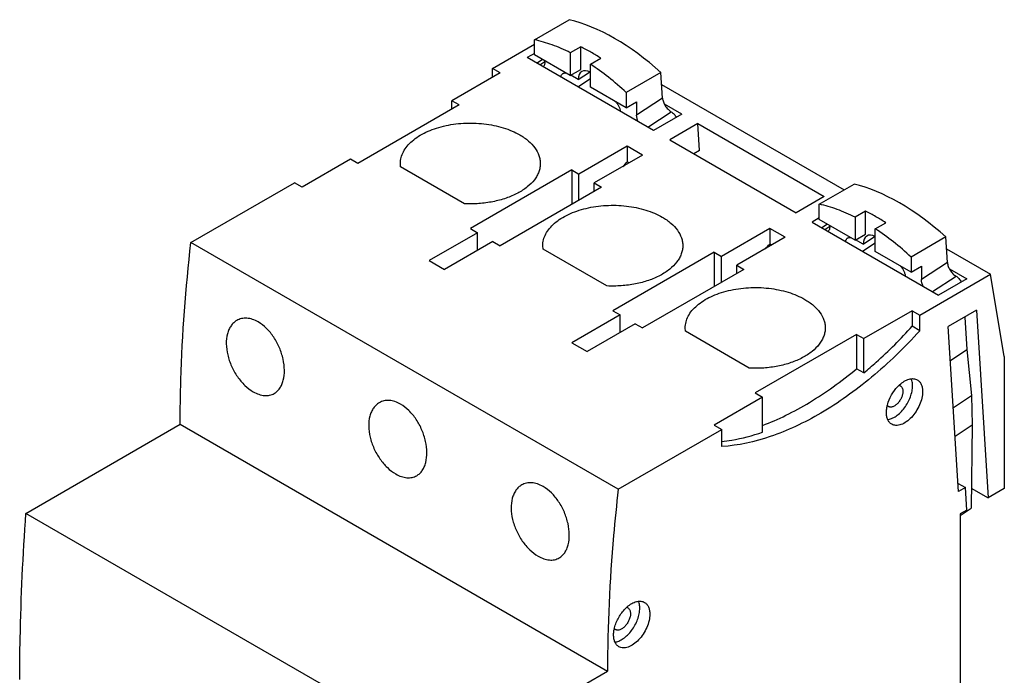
# Model space of a CAD drawing. Header units: millimetres. Extents: x 13 to 103, y 26 to 136.
# Tile 2 of 2: x 16 to 103, y 79 to 136. Entities that reach past the tile are written whole.
import ezdxf

# ---------------------------------------------------------------- set-up
doc = ezdxf.new("R2010")
doc.units = ezdxf.units.MM
doc.header["$LTSCALE"] = 10.530413
doc.layers.get('0').update_dxf_attribs({"linetype": 'CONTINUOUS'})

msp = doc.modelspace()

# ---------------------------------------------------------------- linework, layer by layer
at = {"color": 7, "linetype": 'Continuous'}
for p, q in [((61.463, 134.461), (64.515, 136.22)), ((61.461, 133.126), (61.463, 134.461)), ((57.775, 131.935), (61.462, 134.064)), ((61.461, 133.247), (60.835, 132.885)), ((64.61, 133.317), (64.608, 131.309)), ((65.529, 133.847), (64.61, 133.317)), ((65.527, 131.838), (65.529, 133.847)), ((71.937, 126.476), (60.835, 132.885)), ((64.608, 131.309), (61.461, 133.126)), ((62.18, 132.711), (61.693, 132.39)), ((61.938, 132.249), (62.379, 132.539)), ((62.379, 132.484), (62.379, 132.595)), ((66.378, 132.299), (67.297, 132.828)), ((58.447, 131.547), (54.204, 129.098)), ((57.775, 131.159), (57.775, 131.935)), ((58.447, 131.547), (57.775, 131.935)), ((64.608, 131.309), (65.527, 131.838)), ((65.314, 130.954), (66.315, 131.613)), ((66.376, 130.288), (66.378, 132.299)), ((72.576, 131.576), (69.524, 129.818)), ((72.717, 129.328), (72.576, 131.576)), ((65.314, 130.954), (64.654, 131.335)), ((65.261, 130.33), (66.376, 131.064)), ((69.522, 128.472), (66.376, 130.288)), ((69.524, 129.818), (69.522, 128.472)), ((72.641, 130.529), (88.681, 121.269)), ((54.204, 128.363), (54.204, 129.098)), ((54.841, 128.73), (54.204, 129.098)), ((69.522, 128.472), (70.442, 129.001)), ((72.717, 129.328), (70.44, 127.83)), ((70.442, 129.001), (70.44, 127.83)), ((54.841, 128.73), (45.931, 123.586)), ((71.413, 126.778), (73.473, 128.134)), ((74.412, 127.905), (72.887, 128.785)), ((74.412, 127.905), (71.937, 126.476)), ((75.826, 127.088), (73.351, 125.66)), ((75.974, 124.724), (75.826, 127.088)), ((75.826, 127.088), (86.928, 120.679)), ((73.351, 125.66), (84.453, 119.25)), ((69.619, 125.097), (65.377, 122.648)), ((69.619, 125.097), (69.619, 123.732)), ((70.963, 124.321), (69.619, 125.097)), ((75.974, 124.724), (75.472, 124.435)), ((45.295, 123.954), (41.052, 121.504)), ((45.931, 123.586), (45.295, 123.954)), ((70.963, 124.321), (66.72, 121.872)), ((69.78, 123.639), (69.619, 123.732)), ((49.703, 123.287), (49.682, 123.586)), ((55.311, 120.049), (49.703, 123.287)), ((64.74, 123.015), (55.831, 117.871)), ((64.74, 123.015), (64.74, 120.004)), ((64.74, 123.015), (65.377, 122.648)), ((65.377, 120.361), (65.377, 122.648)), ((31.279, 116.638), (40.38, 121.892)), ((41.052, 121.504), (40.38, 121.892)), ((67.356, 121.504), (58.447, 116.361)), ((66.72, 121.137), (66.72, 121.872)), ((66.72, 121.872), (67.356, 121.504)), ((86.494, 120.009), (89.547, 121.768)), ((86.928, 120.679), (84.453, 119.25)), ((86.493, 118.674), (86.494, 120.009)), ((90.561, 119.395), (89.642, 118.865)), ((90.559, 117.387), (90.561, 119.395)), ((86.493, 118.795), (85.867, 118.434)), ((89.64, 116.857), (86.493, 118.674)), ((89.642, 118.865), (89.64, 116.857)), ((55.831, 117.871), (56.467, 117.504)), ((82.135, 117.871), (77.892, 115.422)), ((82.135, 117.871), (82.135, 116.506)), ((83.478, 117.096), (82.135, 117.871)), ((85.867, 118.434), (96.969, 112.024)), ((87.211, 118.259), (86.724, 117.939)), ((86.97, 117.797), (87.411, 118.088)), ((87.411, 118.033), (87.411, 118.144)), ((91.407, 115.837), (91.409, 117.847)), ((91.409, 117.847), (92.329, 118.377)), ((56.467, 117.504), (52.224, 115.054)), ((56.467, 115.952), (56.467, 117.504)), ((83.478, 117.096), (79.236, 114.646)), ((89.64, 116.857), (90.559, 117.387)), ((90.346, 116.502), (89.685, 116.883)), ((90.346, 116.502), (91.347, 117.161)), ((97.607, 117.124), (94.555, 115.366)), ((97.748, 114.876), (97.607, 117.124)), ((68.826, 94.96), (31.279, 116.638)), ((57.811, 116.728), (53.568, 114.279)), ((57.811, 116.728), (58.447, 116.361)), ((62.219, 116.061), (62.198, 116.361)), ((67.827, 112.823), (62.219, 116.061)), ((82.296, 116.413), (82.135, 116.506)), ((90.293, 115.879), (91.408, 116.612)), ((97.673, 116.077), (101.538, 113.846)), ((77.256, 115.789), (68.346, 110.645)), ((77.256, 115.789), (77.256, 112.778)), ((77.256, 115.789), (77.892, 115.422)), ((77.892, 113.136), (77.892, 115.422)), ((94.554, 114.02), (91.407, 115.837)), ((94.555, 115.366), (94.554, 114.02)), ((52.224, 115.054), (53.568, 114.279)), ((79.872, 114.279), (70.963, 109.135)), ((79.236, 113.911), (79.236, 114.646)), ((79.236, 114.646), (79.872, 114.279)), ((94.554, 114.02), (95.473, 114.549)), ((97.748, 114.876), (95.472, 113.379)), ((95.473, 114.549), (95.472, 113.379)), ((97.919, 114.333), (99.443, 113.453)), ((95.323, 110.257), (101.538, 113.846)), ((96.445, 112.327), (98.505, 113.682)), ((99.443, 113.453), (96.969, 112.024)), ((102.747, 106.624), (101.538, 113.846)), ((68.983, 110.278), (64.74, 107.828)), ((68.346, 110.645), (68.983, 110.278)), ((68.983, 108.726), (68.983, 110.278)), ((94.651, 110.645), (90.408, 108.196)), ((94.651, 110.645), (94.651, 109.28)), ((94.651, 110.645), (95.323, 110.257)), ((95.323, 108.892), (95.323, 110.257)), ((100.299, 110.681), (97.824, 109.252)), ((99.275, 110.09), (99.455, 107.224)), ((100.299, 110.681), (101.331, 94.212)), ((70.326, 109.502), (66.084, 107.053)), ((70.326, 109.502), (70.963, 109.135)), ((74.735, 108.835), (74.714, 109.135)), ((95.323, 108.892), (94.651, 109.28)), ((98.732, 94.754), (97.824, 109.252)), ((80.343, 105.597), (74.735, 108.835)), ((89.772, 108.563), (80.862, 103.419)), ((89.772, 108.563), (89.772, 105.553)), ((89.772, 108.563), (90.408, 108.196)), ((90.408, 105.185), (90.408, 108.196)), ((64.74, 107.828), (66.084, 107.053)), ((98.01, 106.274), (99.455, 107.224)), ((99.455, 107.224), (99.878, 103.192)), ((102.747, 106.624), (102.747, 95.03)), ((90.408, 105.185), (89.772, 105.553)), ((81.499, 103.052), (77.256, 100.602)), ((80.862, 103.419), (81.499, 103.052)), ((81.499, 99.971), (81.499, 103.052)), ((98.27, 102.134), (99.878, 103.192)), ((99.878, 103.192), (99.937, 100.619)), ((16.784, 92.838), (30.34, 100.664)), ((30.34, 100.664), (67.887, 78.986)), ((77.256, 100.602), (77.928, 100.215)), ((98.427, 99.626), (99.937, 100.619)), ((99.937, 100.619), (99.823, 93.282)), ((68.826, 94.96), (77.928, 100.215)), ((77.928, 98.703), (77.928, 100.215)), ((98.687, 95.474), (99.333, 95.101)), ((99.333, 95.101), (98.732, 94.754)), ((99.457, 93.13), (99.333, 95.101)), ((99.85, 95.066), (101.331, 94.212)), ((102.747, 95.03), (101.331, 94.212)), ((54.332, 71.16), (16.784, 92.838)), ((98.858, 92.648), (99.823, 93.282)), ((99.457, 93.13), (98.858, 92.784)), ((98.858, 92.784), (98.858, 63.635)), ((54.332, 71.16), (67.887, 78.986))]:
    msp.add_line(p, q, dxfattribs=at)
for centre, radius, start, end in [((57.685, 118.227), 17.478, 59.98661, 63.33515), ((56.798, 116.705), 19.24, 56.92844, 59.96504), ((35.935, 154.17), 45.399, 317.18175, 317.89828), ((82.717, 103.776), 17.478, 59.98661, 63.33515), ((81.829, 102.253), 19.24, 56.92844, 59.96504), ((48.451, 146.944), 45.399, 317.18175, 317.89828), ((95.388, 101.608), 3.007, 167.27767, 167.93513), ((69.487, 84.208), 0.375, 60.06713, 72.85789), ((71.383, 82.063), 2.972, 167.46482, 168.85773)]:
    msp.add_arc(centre, radius, start, end, dxfattribs=at)
for centre, major_axis, ratio, start_param, end_param in [((69.474, 119.317), (-10.618, 16.204), 0.535815, 5.169679, 5.7677), ((66.41, 130.321), (-0.772, 1.346), 0.577994, 5.533016, 7.071665), ((94.505, 104.865), (-10.618, 16.204), 0.535815, 5.169679, 5.7677), ((91.442, 115.869), (-0.772, 1.346), 0.577994, 5.533016, 7.071665)]:
    msp.add_ellipse(centre, major_axis=major_axis, ratio=ratio, start_param=start_param, end_param=end_param, dxfattribs=at)
for points, knots in [([(64.61, 133.317), (64.093, 133.576), (63.066, 134.025), (61.991, 134.345), (61.463, 134.461)], [0, 0, 0, 0, 0.516587, 1, 1, 1, 1]), ([(62.379, 132.485), (62.379, 132.443), (62.374, 132.361), (62.347, 132.248), (62.303, 132.15), (62.26, 132.096), (62.237, 132.074)], [0, 0, 0, 0, 0.284059, 0.543812, 0.78067, 1, 1, 1, 1]), ([(63.949, 131.483), (63.968, 131.495), (64.01, 131.517), (64.104, 131.543), (64.179, 131.541), (64.229, 131.533)], [0, 0, 0, 0, 0.237725, 0.480151, 1, 1, 1, 1]), ([(69.524, 129.818), (69.023, 130.284), (68.01, 131.158), (66.925, 131.943), (66.378, 132.299)], [0, 0, 0, 0, 0.511626, 1, 1, 1, 1]), ([(63.772, 131.19), (63.779, 131.222), (63.795, 131.282), (63.834, 131.364), (63.885, 131.432), (63.927, 131.468), (63.949, 131.483)], [0, 0, 0, 0, 0.276075, 0.531665, 0.770869, 1, 1, 1, 1]), ([(69.046, 128.145), (69.034, 128.224), (68.992, 128.384), (68.893, 128.613), (68.759, 128.828), (68.65, 128.956), (68.591, 129.015)], [0, 0, 0, 0, 0.240231, 0.494158, 0.751121, 1, 1, 1, 1]), ([(72.717, 129.328), (72.72, 129.274), (72.737, 129.161), (72.787, 128.992), (72.861, 128.819), (72.956, 128.651), (73.068, 128.492), (73.194, 128.35), (73.328, 128.228), (73.424, 128.162), (73.473, 128.134)], [0, 0, 0, 0, 0.111457, 0.233109, 0.362239, 0.495591, 0.629553, 0.760464, 0.884933, 1, 1, 1, 1]), ([(73.473, 128.134), (73.519, 128.107), (73.609, 128.043), (73.732, 127.925), (73.844, 127.785), (73.909, 127.682), (73.938, 127.628)], [0, 0, 0, 0, 0.227778, 0.476104, 0.736641, 1, 1, 1, 1]), ([(70.582, 127.255), (70.538, 127.35), (70.469, 127.537), (70.44, 127.736), (70.44, 127.831)], [0, 0, 0, 0, 0.524709, 1, 1, 1, 1]), ([(49.681, 123.586), (49.681, 123.762), (49.728, 124.121), (49.934, 124.639), (50.268, 125.13), (50.721, 125.584), (51.282, 125.994), (51.939, 126.352), (52.679, 126.65), (53.772, 126.965), (55.237, 127.17), (57.013, 127.121), (58.444, 126.835), (59.484, 126.458), (59.958, 126.224), (60.179, 126.097)], [0, 0, 0, 0, 0.042854, 0.087457, 0.135257, 0.187188, 0.243659, 0.304642, 0.369766, 0.438402, 0.582651, 0.729708, 0.871197, 0.937601, 1, 1, 1, 1]), ([(60.179, 126.097), (60.449, 125.941), (60.938, 125.604), (61.523, 124.99), (61.837, 124.411), (61.96, 123.938), (61.98, 123.703), (61.98, 123.586)], [0, 0, 0, 0, 0.289558, 0.54865, 0.781632, 0.891838, 1, 1, 1, 1]), ([(61.98, 123.586), (61.98, 123.464), (61.957, 123.215), (61.857, 122.849), (61.692, 122.491), (61.378, 122.018), (60.824, 121.472), (59.974, 120.93), (58.954, 120.499), (57.806, 120.198), (56.576, 120.037), (55.734, 120.028), (55.311, 120.049)], [0, 0, 0, 0, 0.044534, 0.09, 0.137232, 0.186911, 0.295169, 0.416741, 0.550915, 0.695281, 0.846363, 1, 1, 1, 1]), ([(62.197, 116.361), (62.197, 116.536), (62.244, 116.895), (62.45, 117.413), (62.784, 117.904), (63.237, 118.359), (63.797, 118.768), (64.455, 119.126), (65.194, 119.424), (66.288, 119.739), (67.753, 119.944), (69.528, 119.895), (70.96, 119.609), (72, 119.232), (72.474, 118.999), (72.695, 118.871)], [0, 0, 0, 0, 0.042854, 0.087457, 0.135257, 0.187188, 0.243659, 0.304642, 0.369766, 0.438402, 0.582651, 0.729708, 0.871197, 0.937601, 1, 1, 1, 1]), ([(89.642, 118.865), (89.125, 119.124), (88.098, 119.574), (87.022, 119.893), (86.494, 120.009)], [0, 0, 0, 0, 0.516587, 1, 1, 1, 1]), ([(72.695, 118.871), (72.964, 118.715), (73.454, 118.378), (74.039, 117.764), (74.353, 117.185), (74.475, 116.713), (74.496, 116.477), (74.496, 116.361)], [0, 0, 0, 0, 0.289558, 0.54865, 0.781632, 0.891838, 1, 1, 1, 1]), ([(87.411, 118.033), (87.411, 117.991), (87.406, 117.91), (87.379, 117.796), (87.334, 117.698), (87.292, 117.644), (87.268, 117.622)], [0, 0, 0, 0, 0.284059, 0.543812, 0.78067, 1, 1, 1, 1]), ([(94.555, 115.366), (94.055, 115.833), (93.042, 116.707), (91.956, 117.491), (91.409, 117.847)], [0, 0, 0, 0, 0.511626, 1, 1, 1, 1]), ([(88.804, 116.739), (88.81, 116.77), (88.827, 116.83), (88.865, 116.912), (88.916, 116.981), (88.959, 117.016), (88.981, 117.031)], [0, 0, 0, 0, 0.276075, 0.531665, 0.770869, 1, 1, 1, 1]), ([(88.981, 117.031), (89, 117.044), (89.042, 117.065), (89.135, 117.091), (89.211, 117.09), (89.26, 117.081)], [0, 0, 0, 0, 0.237725, 0.480151, 1, 1, 1, 1]), ([(30.34, 100.664), (30.34, 101.965), (30.421, 107.3), (30.821, 112.63), (31.279, 116.638)], [0, 0, 0, 0, 0.243911, 1, 1, 1, 1]), ([(74.496, 116.361), (74.496, 116.238), (74.473, 115.989), (74.373, 115.623), (74.207, 115.265), (73.894, 114.793), (73.34, 114.246), (72.49, 113.704), (71.47, 113.274), (70.321, 112.972), (69.092, 112.811), (68.25, 112.802), (67.827, 112.823)], [0, 0, 0, 0, 0.044534, 0.09, 0.137232, 0.186911, 0.295169, 0.416741, 0.550915, 0.695281, 0.846363, 1, 1, 1, 1]), ([(94.078, 113.694), (94.065, 113.772), (94.024, 113.932), (93.924, 114.161), (93.791, 114.376), (93.682, 114.505), (93.623, 114.563)], [0, 0, 0, 0, 0.240231, 0.494158, 0.751121, 1, 1, 1, 1]), ([(97.748, 114.876), (97.752, 114.822), (97.769, 114.709), (97.819, 114.54), (97.893, 114.367), (97.988, 114.199), (98.1, 114.04), (98.226, 113.898), (98.36, 113.777), (98.456, 113.71), (98.505, 113.682)], [0, 0, 0, 0, 0.111457, 0.233109, 0.362239, 0.495591, 0.629553, 0.760464, 0.884933, 1, 1, 1, 1]), ([(95.614, 112.803), (95.569, 112.898), (95.5, 113.086), (95.472, 113.285), (95.472, 113.379)], [0, 0, 0, 0, 0.524709, 1, 1, 1, 1]), ([(98.505, 113.682), (98.55, 113.656), (98.641, 113.591), (98.764, 113.473), (98.876, 113.333), (98.94, 113.23), (98.969, 113.176)], [0, 0, 0, 0, 0.227778, 0.476104, 0.736641, 1, 1, 1, 1]), ([(74.713, 109.135), (74.713, 109.31), (74.76, 109.669), (74.966, 110.187), (75.3, 110.678), (75.752, 111.133), (76.313, 111.543), (76.97, 111.9), (77.71, 112.198), (78.804, 112.513), (80.269, 112.718), (82.044, 112.669), (83.476, 112.383), (84.516, 112.006), (84.99, 111.773), (85.21, 111.645)], [0, 0, 0, 0, 0.042854, 0.087457, 0.135257, 0.187188, 0.243659, 0.304642, 0.369766, 0.438402, 0.582651, 0.729708, 0.871197, 0.937601, 1, 1, 1, 1]), ([(85.21, 111.645), (85.48, 111.489), (85.97, 111.152), (86.555, 110.538), (86.869, 109.959), (86.991, 109.487), (87.011, 109.251), (87.011, 109.135)], [0, 0, 0, 0, 0.289558, 0.54865, 0.781632, 0.891838, 1, 1, 1, 1]), ([(37.19, 109.655), (37.03, 109.747), (36.709, 109.897), (36.208, 110.003), (35.729, 109.974), (35.439, 109.862), (35.309, 109.787)], [0, 0, 0, 0, 0.279827, 0.535464, 0.772198, 1, 1, 1, 1]), ([(35.309, 109.787), (35.211, 109.731), (35.024, 109.591), (34.79, 109.318), (34.606, 108.988), (34.425, 108.464), (34.349, 107.703), (34.481, 106.736), (34.819, 105.76), (35.333, 104.851), (35.977, 104.083), (36.491, 103.681), (36.758, 103.527)], [0, 0, 0, 0, 0.046206, 0.094206, 0.14503, 0.199345, 0.318985, 0.452147, 0.59389, 0.73729, 0.874829, 1, 1, 1, 1]), ([(38.604, 103.376), (38.699, 103.431), (38.88, 103.567), (39.105, 103.836), (39.282, 104.163), (39.456, 104.685), (39.528, 105.445), (39.406, 106.414), (39.087, 107.399), (38.594, 108.319), (37.965, 109.097), (37.455, 109.502), (37.19, 109.655)], [0, 0, 0, 0, 0.044937, 0.091893, 0.142033, 0.196065, 0.316143, 0.450388, 0.593103, 0.736992, 0.874629, 1, 1, 1, 1]), ([(87.011, 109.135), (87.011, 109.012), (86.989, 108.764), (86.889, 108.397), (86.723, 108.04), (86.41, 107.567), (85.856, 107.02), (85.006, 106.478), (83.986, 106.048), (82.837, 105.746), (81.607, 105.586), (80.766, 105.577), (80.343, 105.597)], [0, 0, 0, 0, 0.044534, 0.09, 0.137232, 0.186911, 0.295169, 0.416741, 0.550915, 0.695281, 0.846363, 1, 1, 1, 1]), ([(90.408, 105.185), (90.776, 105.492), (92.263, 106.78), (93.654, 108.177), (94.651, 109.28)], [0, 0, 0, 0, 0.243816, 1, 1, 1, 1]), ([(95.323, 108.892), (94.653, 108.152), (93.287, 106.736), (91.135, 104.796), (88.93, 103.092), (86.698, 101.641), (84.461, 100.46), (81.598, 99.299), (79.375, 98.802), (77.928, 98.703)], [0, 0, 0, 0, 0.145343, 0.286097, 0.421375, 0.550549, 0.67313, 0.788875, 1, 1, 1, 1]), ([(81.493, 100.563), (82.195, 100.825), (83.611, 101.441), (85.692, 102.583), (87.767, 103.957), (89.107, 104.998), (89.772, 105.553)], [0, 0, 0, 0, 0.231861, 0.476183, 0.732547, 1, 1, 1, 1]), ([(93.546, 104.14), (93.675, 104.256), (93.935, 104.454), (94.353, 104.646), (94.7, 104.692), (94.945, 104.647), (95.054, 104.6), (95.104, 104.571)], [0, 0, 0, 0, 0.302096, 0.567236, 0.795279, 0.89934, 1, 1, 1, 1]), ([(92.47, 101.082), (92.598, 101.093), (92.871, 101.166), (93.26, 101.383), (93.639, 101.701), (93.985, 102.102), (94.28, 102.564), (94.505, 103.058), (94.649, 103.557), (94.686, 103.891), (94.686, 104.051)], [0, 0, 0, 0, 0.097662, 0.209724, 0.334954, 0.46973, 0.609067, 0.747368, 0.879246, 1, 1, 1, 1]), ([(92.548, 102.601), (92.649, 102.896), (92.923, 103.455), (93.321, 103.936), (93.546, 104.14)], [0, 0, 0, 0, 0.506218, 1, 1, 1, 1]), ([(93.527, 104.079), (93.535, 104.077), (93.567, 104.068), (93.598, 104.054), (93.62, 104.042)], [0, 0, 0, 0, 0.253188, 1, 1, 1, 1]), ([(93.62, 104.042), (93.655, 104.022), (93.719, 103.967), (93.788, 103.855), (93.829, 103.716), (93.837, 103.614), (93.837, 103.561)], [0, 0, 0, 0, 0.21769, 0.450886, 0.71062, 1, 1, 1, 1]), ([(94.686, 104.051), (94.686, 104.102), (94.679, 104.29), (94.644, 104.478), (94.596, 104.607)], [0, 0, 0, 0, 0.267726, 1, 1, 1, 1]), ([(95.104, 104.571), (95.178, 104.528), (95.317, 104.411), (95.465, 104.17), (95.553, 103.872), (95.57, 103.655), (95.57, 103.541)], [0, 0, 0, 0, 0.217765, 0.450896, 0.710369, 1, 1, 1, 1]), ([(36.758, 103.527), (36.916, 103.436), (37.234, 103.286), (37.727, 103.175), (38.195, 103.196), (38.478, 103.303), (38.604, 103.376)], [0, 0, 0, 0, 0.283754, 0.540587, 0.775675, 1, 1, 1, 1]), ([(93.837, 103.561), (93.837, 103.472), (93.812, 103.283), (93.719, 103.006), (93.574, 102.739), (93.391, 102.504), (93.183, 102.32), (92.995, 102.217), (92.848, 102.178), (92.747, 102.171), (92.653, 102.185), (92.596, 102.208), (92.57, 102.223)], [0, 0, 0, 0, 0.128659, 0.270314, 0.41743, 0.56177, 0.695442, 0.812714, 0.864673, 0.912514, 0.957138, 1, 1, 1, 1]), ([(95.57, 103.541), (95.57, 103.349), (95.516, 102.944), (95.315, 102.35), (95.006, 101.778), (94.613, 101.275), (94.168, 100.881), (93.765, 100.661), (93.45, 100.577), (93.234, 100.561), (93.032, 100.591), (92.909, 100.642), (92.854, 100.674)], [0, 0, 0, 0, 0.128689, 0.27028, 0.417433, 0.561774, 0.695447, 0.81271, 0.864676, 0.912509, 0.957139, 1, 1, 1, 1]), ([(47.825, 102.561), (47.727, 102.505), (47.539, 102.365), (47.306, 102.092), (47.122, 101.762), (46.94, 101.238), (46.865, 100.477), (46.997, 99.511), (47.335, 98.534), (47.848, 97.625), (48.493, 96.857), (49.007, 96.455), (49.273, 96.301)], [0, 0, 0, 0, 0.046206, 0.094206, 0.14503, 0.199345, 0.318985, 0.452147, 0.593891, 0.73729, 0.874829, 1, 1, 1, 1]), ([(49.705, 102.43), (49.546, 102.522), (49.225, 102.671), (48.723, 102.777), (48.245, 102.748), (47.955, 102.636), (47.825, 102.561)], [0, 0, 0, 0, 0.279827, 0.535463, 0.772198, 1, 1, 1, 1]), ([(51.12, 96.15), (51.215, 96.205), (51.396, 96.341), (51.621, 96.61), (51.797, 96.937), (51.971, 97.459), (52.044, 98.219), (51.922, 99.188), (51.603, 100.173), (51.11, 101.093), (50.481, 101.871), (49.971, 102.276), (49.705, 102.43)], [0, 0, 0, 0, 0.044937, 0.091893, 0.142033, 0.196065, 0.316144, 0.450388, 0.593103, 0.736992, 0.874629, 1, 1, 1, 1]), ([(92.388, 101.704), (92.388, 101.746), (92.393, 101.925), (92.419, 102.103), (92.448, 102.237)], [0, 0, 0, 0, 0.238558, 1, 1, 1, 1]), ([(92.455, 102.27), (92.461, 102.298), (92.488, 102.409), (92.521, 102.519), (92.548, 102.601)], [0, 0, 0, 0, 0.245858, 1, 1, 1, 1]), ([(92.57, 102.223), (92.56, 102.229), (92.52, 102.255), (92.486, 102.288), (92.464, 102.316)], [0, 0, 0, 0, 0.246634, 1, 1, 1, 1]), ([(92.854, 100.674), (92.78, 100.717), (92.641, 100.833), (92.493, 101.075), (92.405, 101.373), (92.388, 101.59), (92.388, 101.704)], [0, 0, 0, 0, 0.217765, 0.450896, 0.710369, 1, 1, 1, 1]), ([(77.923, 99.152), (78.216, 99.185), (79.428, 99.361), (80.618, 99.674), (81.499, 99.971)], [0, 0, 0, 0, 0.240802, 1, 1, 1, 1]), ([(49.273, 96.301), (49.432, 96.21), (49.75, 96.06), (50.243, 95.949), (50.711, 95.971), (50.994, 96.077), (51.12, 96.15)], [0, 0, 0, 0, 0.283754, 0.540587, 0.775675, 1, 1, 1, 1]), ([(60.341, 95.336), (60.243, 95.279), (60.055, 95.139), (59.822, 94.867), (59.638, 94.536), (59.456, 94.012), (59.381, 93.251), (59.513, 92.285), (59.85, 91.308), (60.364, 90.399), (61.009, 89.631), (61.523, 89.229), (61.789, 89.076)], [0, 0, 0, 0, 0.046206, 0.094206, 0.14503, 0.199345, 0.318985, 0.452147, 0.593891, 0.73729, 0.874829, 1, 1, 1, 1]), ([(62.221, 95.204), (62.062, 95.296), (61.74, 95.445), (61.239, 95.551), (60.761, 95.522), (60.47, 95.41), (60.341, 95.336)], [0, 0, 0, 0, 0.279827, 0.535463, 0.772198, 1, 1, 1, 1]), ([(63.635, 88.924), (63.731, 88.979), (63.912, 89.116), (64.136, 89.384), (64.313, 89.711), (64.487, 90.233), (64.56, 90.993), (64.438, 91.963), (64.119, 92.947), (63.626, 93.867), (62.997, 94.645), (62.487, 95.05), (62.221, 95.204)], [0, 0, 0, 0, 0.044937, 0.091893, 0.142033, 0.196065, 0.316143, 0.450388, 0.593103, 0.736992, 0.874629, 1, 1, 1, 1]), ([(68.826, 94.96), (68.671, 93.603), (68.136, 88.294), (67.887, 82.955), (67.887, 78.986)], [0, 0, 0, 0, 0.256079, 1, 1, 1, 1]), ([(16.234, 78.229), (16.238, 79.43), (16.297, 84.303), (16.525, 89.174), (16.784, 92.838)], [0, 0, 0, 0, 0.246372, 1, 1, 1, 1]), ([(61.789, 89.076), (61.948, 88.984), (62.266, 88.835), (62.759, 88.723), (63.227, 88.745), (63.51, 88.851), (63.635, 88.924)], [0, 0, 0, 0, 0.283754, 0.540587, 0.775676, 1, 1, 1, 1]), ([(69.61, 84.619), (69.737, 84.729), (69.992, 84.918), (70.401, 85.098), (70.739, 85.138), (70.978, 85.092), (71.084, 85.046), (71.133, 85.018)], [0, 0, 0, 0, 0.301312, 0.565926, 0.794254, 0.898767, 1, 1, 1, 1]), ([(70.715, 84.498), (70.715, 84.549), (70.708, 84.737), (70.673, 84.925), (70.625, 85.054)], [0, 0, 0, 0, 0.267726, 1, 1, 1, 1]), ([(71.133, 85.018), (71.207, 84.975), (71.346, 84.858), (71.494, 84.617), (71.581, 84.319), (71.599, 84.102), (71.599, 83.988)], [0, 0, 0, 0, 0.217765, 0.450896, 0.710369, 1, 1, 1, 1]), ([(68.498, 81.529), (68.627, 81.54), (68.9, 81.613), (69.289, 81.83), (69.668, 82.148), (70.014, 82.55), (70.309, 83.011), (70.534, 83.505), (70.678, 84.004), (70.715, 84.339), (70.715, 84.498)], [0, 0, 0, 0, 0.097662, 0.209724, 0.334954, 0.46973, 0.609067, 0.747368, 0.879246, 1, 1, 1, 1]), ([(68.567, 83.017), (68.669, 83.326), (68.886, 83.771), (69.271, 84.288), (69.493, 84.517), (69.61, 84.619)], [0, 0, 0, 0, 0.506206, 0.758761, 1, 1, 1, 1]), ([(69.902, 84.029), (69.902, 83.935), (69.875, 83.737), (69.777, 83.447), (69.626, 83.167), (69.434, 82.921), (69.216, 82.729), (68.989, 82.604), (68.797, 82.567), (68.661, 82.587), (68.601, 82.612), (68.574, 82.627)], [0, 0, 0, 0, 0.128741, 0.270422, 0.417626, 0.562027, 0.695753, 0.813068, 0.912471, 0.957121, 1, 1, 1, 1]), ([(71.599, 83.988), (71.599, 83.796), (71.545, 83.391), (71.344, 82.798), (71.035, 82.226), (70.641, 81.722), (70.197, 81.328), (69.794, 81.108), (69.479, 81.024), (69.262, 81.008), (69.06, 81.038), (68.938, 81.089), (68.883, 81.121)], [0, 0, 0, 0, 0.128689, 0.27028, 0.417433, 0.561774, 0.695447, 0.81271, 0.864676, 0.912509, 0.957139, 1, 1, 1, 1]), ([(69.674, 84.532), (69.71, 84.511), (69.778, 84.454), (69.85, 84.336), (69.893, 84.191), (69.902, 84.085), (69.902, 84.029)], [0, 0, 0, 0, 0.217723, 0.450872, 0.710467, 1, 1, 1, 1]), ([(68.417, 82.151), (68.417, 82.19), (68.421, 82.353), (68.443, 82.515), (68.467, 82.637)], [0, 0, 0, 0, 0.239328, 1, 1, 1, 1]), ([(68.574, 82.627), (68.565, 82.632), (68.529, 82.655), (68.498, 82.683), (68.477, 82.707)], [0, 0, 0, 0, 0.247566, 1, 1, 1, 1]), ([(68.482, 82.708), (68.487, 82.733), (68.512, 82.837), (68.542, 82.94), (68.567, 83.017)], [0, 0, 0, 0, 0.246037, 1, 1, 1, 1]), ([(68.883, 81.121), (68.809, 81.164), (68.67, 81.28), (68.522, 81.522), (68.434, 81.82), (68.417, 82.037), (68.417, 82.151)], [0, 0, 0, 0, 0.217765, 0.450896, 0.710369, 1, 1, 1, 1])]:
    msp.add_open_spline(points, degree=3, knots=knots, dxfattribs=at)

doc.saveas('drawing.dxf')
